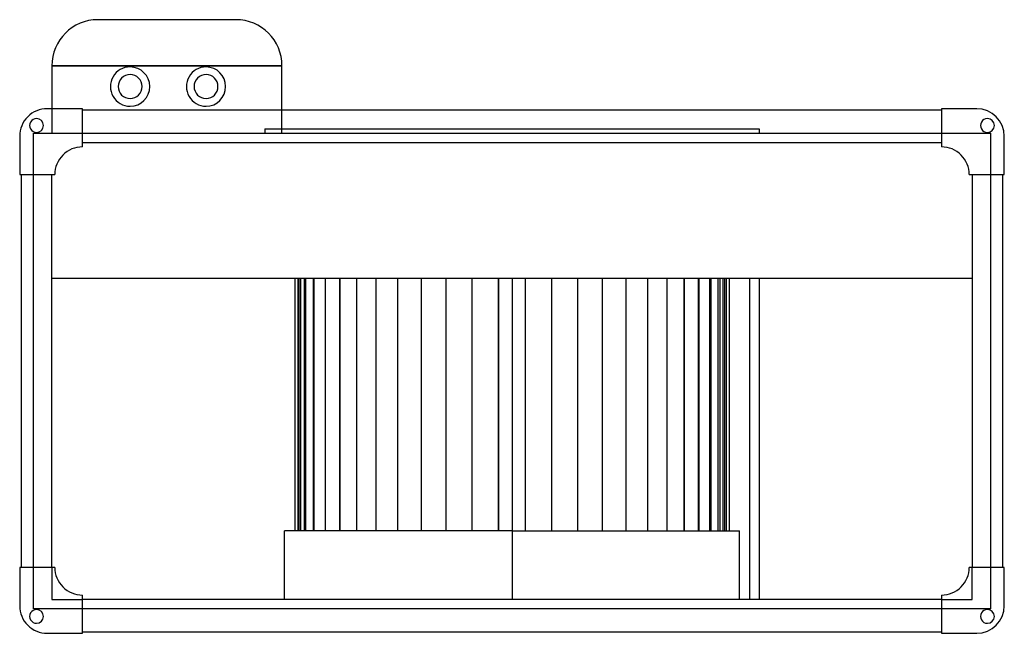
# Model space of a CAD drawing. Header units: millimetres. Extents: x -321 to 321, y -171 to 229.
import ezdxf

# ---------------------------------------------------------------- set-up
doc = ezdxf.new("R2010")
doc.units = ezdxf.units.MM
doc.layers.add('HIDDEN', color=7, linetype='Continuous')
doc.layers.add('THICK', color=7, linetype='Continuous')

msp = doc.modelspace()

# ---------------------------------------------------------------- linework, layer by layer
at = {"layer": 'HIDDEN'}
for p, q in [((-270, 229), (-270, 229)), ((-180, 229), (-180, 229)), ((-300, 199), (-150, 199)), ((-300, 199), (-300, 199)), ((-150, 199), (-150, 199)), ((-303, 171), (-303, 171)), ((-303, 171), (-303, 171)), ((-300, 171), (-300, 154.96)), ((-280, 171), (-280, 171)), ((-280, 171), (-280, 171)), ((-280, 170), (-280, 170)), ((-280, 170), (-280, 170)), ((-150, 154.96), (-150, 170)), ((280, 171), (280, 171)), ((280, 171), (280, 171)), ((280, 170), (280, 170)), ((280, 170), (280, 170)), ((303, 171), (303, 171)), ((303, 171), (303, 171)), ((-312, 154.96), (-312, 154.96)), ((-312, 154.96), (-280, 154.96)), ((-312, 128), (-312, 154.96)), ((-300, 154.96), (-300, 154.96)), ((-280, 154.96), (-280, 154.96)), ((-280, 154.96), (280, 154.96)), ((-280, 154.96), (-280, 154.96)), ((-161.25, 157.96), (0, 157.96)), ((-161.25, 157.96), (-161.25, 154.96)), ((-150, 154.96), (-150, 154.96)), ((0, 157.96), (161.25, 157.96)), ((161.25, 157.96), (161.25, 154.96)), ((280, 154.96), (280, 154.96)), ((280, 154.96), (312, 154.96)), ((280, 154.96), (280, 154.96)), ((312, 154.96), (312, 128)), ((312, 154.96), (312, 154.96)), ((-321, 153), (-321, 153)), ((-321, 153), (-321, 153)), ((-280, 149), (-280, 149)), ((-280, 149), (-280, 149)), ((280, 149), (280, 149)), ((280, 149), (280, 149)), ((321, 153), (321, 153)), ((321, 153), (321, 153)), ((-280, 146.1), (-280, 146.1)), ((-280, 146.1), (-280, 146.1)), ((280, 146.1), (280, 146.1)), ((280, 146.1), (280, 146.1)), ((-321, 128), (-321, 128)), ((-321, 128), (-321, 128)), ((-320, 128), (-320, 128)), ((-320, 128), (-320, 128)), ((-312, 128), (-312, 128)), ((-312, 128), (-312, 128)), ((-312, -128), (-312, 128)), ((-300, 128), (-300, 128)), ((-300, 128), (-300, 128)), ((-298.1, 128), (-298.1, 128)), ((-298.1, 128), (-298.1, 128)), ((298.1, 128), (298.1, 128)), ((298.1, 128), (298.1, 128)), ((300, 128), (300, 128)), ((300, 128), (300, 128)), ((312, 128), (312, 128)), ((312, 128), (312, 128)), ((312, 128), (312, -128)), ((320, 128), (320, 128)), ((320, 128), (320, 128)), ((321, 128), (321, 128)), ((321, 128), (321, 128)), ((-300, 60.6), (-300, 60.6)), ((-138.79, -104.3), (-138.79, 60.6)), ((-137.69, -104.3), (-137.69, 60.6)), ((-137.69, -104.3), (-137.69, 60.6)), ((-134.43, -104.3), (-134.43, 60.6)), ((-134.43, -104.3), (-134.43, 60.6)), ((-129.04, -104.3), (-129.04, 60.6)), ((-129.04, -104.3), (-129.04, 60.6)), ((-121.62, -104.3), (-121.62, 60.6)), ((-121.62, -104.3), (-121.62, 60.6)), ((-112.28, -104.3), (-112.28, 60.6)), ((-112.28, -104.3), (-112.28, 60.6)), ((-101.17, -104.3), (-101.17, 60.6)), ((-88.47, -104.3), (-88.47, 60.6)), ((-74.36, -104.3), (-74.36, 60.6)), ((-59.09, -104.3), (-59.09, 60.6)), ((-42.89, -104.3), (-42.89, 60.6)), ((-26.01, -104.3), (-26.01, 60.6)), ((-8.71, -104.3), (-8.71, 60.6)), ((0, 60.6), (0, 60.6)), ((0, 60.6), (0, 60.6)), ((8.71, -104.3), (8.71, 60.6)), ((8.71, -104.3), (8.71, 60.6)), ((26.01, -104.3), (26.01, 60.6)), ((26.01, -104.3), (26.01, 60.6)), ((42.89, -104.3), (42.89, 60.6)), ((42.89, -104.3), (42.89, 60.6)), ((59.09, -104.3), (59.09, 60.6)), ((59.09, -104.3), (59.09, 60.6)), ((74.36, -104.3), (74.36, 60.6)), ((74.36, -104.3), (74.36, 60.6)), ((88.47, -104.3), (88.47, 60.6)), ((88.47, -104.3), (88.47, 60.6)), ((101.17, -104.3), (101.17, 60.6)), ((101.17, -104.3), (101.17, 60.6)), ((112.28, -104.3), (112.28, 60.6)), ((112.28, -104.3), (112.28, 60.6)), ((112.3, 60.6), (112.3, -104.3)), ((121.62, -104.3), (121.62, 60.6)), ((121.62, -104.3), (121.62, 60.6)), ((121.82, 60.6), (121.82, -104.3)), ((129.04, -104.3), (129.04, 60.6)), ((129.04, -104.3), (129.04, 60.6)), ((129.62, 60.6), (129.62, -104.3)), ((134.43, -104.3), (134.43, 60.6)), ((134.43, -104.3), (134.43, 60.6)), ((135.59, 60.6), (135.59, -104.3)), ((137.69, -104.3), (137.69, 60.6)), ((137.69, -104.3), (137.69, 60.6)), ((138.79, -104.3), (138.79, 60.6)), ((139.62, 60.6), (139.62, -104.3)), ((141.65, 60.6), (141.65, -104.3)), ((154.8, 60.6), (154.8, -149)), ((300, 60.6), (300, 60.6)), ((0, -104.3), (148.35, -104.3)), ((148.35, -149), (148.35, -104.3)), ((-321, -128), (-321, -128)), ((-321, -128), (-321, -128)), ((-320, -128), (-320, -128)), ((-320, -128), (-320, -128)), ((-312, -128), (-312, -128)), ((-312, -154.96), (-312, -128)), ((-312, -128), (-312, -128)), ((-300, -128), (-300, -128)), ((-300, -128), (-300, -149)), ((-300, -128), (-300, -128)), ((-298.1, -128), (-298.1, -128)), ((-298.1, -128), (-298.1, -128)), ((298.1, -128), (298.1, -128)), ((298.1, -128), (298.1, -128)), ((300, -128), (300, -128)), ((300, -149), (300, -128)), ((300, -128), (300, -128)), ((312, -128), (312, -154.96)), ((312, -128), (312, -128)), ((312, -128), (312, -128)), ((320, -128), (320, -128)), ((320, -128), (320, -128)), ((321, -128), (321, -128)), ((321, -128), (321, -128)), ((-280, -146.1), (-280, -146.1)), ((-280, -146.1), (-280, -146.1)), ((280, -146.1), (280, -146.1)), ((280, -146.1), (280, -146.1)), ((-321, -153), (-321, -153)), ((-321, -153), (-321, -153)), ((-300, -149), (-280, -149)), ((-300, -149), (-300, -149)), ((-280, -149), (-280, -149)), ((-280, -149), (-280, -149)), ((0, -149), (0, -149)), ((0, -149), (0, -149)), ((280, -149), (280, -149)), ((280, -149), (300, -149)), ((280, -149), (280, -149)), ((300, -149), (300, -149)), ((321, -153), (321, -153)), ((321, -153), (321, -153)), ((-280, -154.96), (-312, -154.96)), ((-312, -154.96), (-312, -154.96)), ((-280, -154.96), (-280, -154.96)), ((280, -154.96), (-280, -154.96)), ((-280, -154.96), (-280, -154.96)), ((280, -154.96), (280, -154.96)), ((312, -154.96), (280, -154.96)), ((280, -154.96), (280, -154.96)), ((312, -154.96), (312, -154.96)), ((-303, -171), (-303, -171)), ((-303, -171), (-303, -171)), ((-280, -170), (-280, -170)), ((-280, -170), (-280, -170)), ((-280, -171), (-280, -171)), ((-280, -171), (-280, -171)), ((280, -170), (280, -170)), ((280, -170), (280, -170)), ((280, -171), (280, -171)), ((280, -171), (280, -171)), ((303, -171), (303, -171)), ((303, -171), (303, -171))]:
    msp.add_line(p, q, dxfattribs=at)
for centre, radius, start, end in [((-249, 185.4), 12.8, 89.99998, 270.00002), ((-249, 185.4), 7.8, 89.99998, 180.00002), ((-249, 185.4), 12.8, 270.00002, 89.99998), ((-249, 185.4), 7.8, 0, 89.99998), ((-199.5, 185.4), 12.8, 89.99998, 270.00002), ((-199.5, 185.4), 7.8, 89.99998, 180.00002), ((-199.5, 185.4), 12.8, 270.00002, 89.99998), ((-199.5, 185.4), 7.8, 0, 89.99998), ((-249, 185.4), 7.8, 180.00002, 0), ((-199.5, 185.4), 7.8, 180.00002, 0)]:
    msp.add_arc(centre, radius, start, end, dxfattribs=at)
at = {"layer": 'THICK'}
for p, q in [((-180, 229), (-270, 229)), ((-150, 199), (-300, 199)), ((-300, 199), (-300, 171)), ((-150, 170), (-150, 199)), ((-280, 171), (-303, 171)), ((-280, 146.1), (-280, 171)), ((280, 170), (-280, 170)), ((280, 171), (280, 146.1)), ((303, 171), (280, 171)), ((-321, 153), (-321, 128)), ((-280, 149), (280, 149)), ((321, 128), (321, 153)), ((-321, 128), (-298.1, 128)), ((-320, 128), (-320, -128)), ((-300, -128), (-300, 128)), ((298.1, 128), (321, 128)), ((300, 128), (300, -128)), ((320, -128), (320, 128)), ((-300, 60.6), (300, 60.6)), ((-141.65, 60.6), (-141.65, -104.3)), ((-139.62, 60.6), (-139.62, -104.3)), ((-135.59, 60.6), (-135.59, -104.3)), ((-129.62, 60.6), (-129.62, -104.3)), ((-121.82, 60.6), (-121.82, -104.3)), ((-112.3, 60.6), (-112.3, -104.3)), ((-101.17, -104.3), (-101.17, 60.6)), ((-88.47, -104.3), (-88.47, 60.6)), ((-74.36, -104.3), (-74.36, 60.6)), ((-59.09, -104.3), (-59.09, 60.6)), ((-42.89, -104.3), (-42.89, 60.6)), ((-26.01, -104.3), (-26.01, 60.6)), ((-8.71, 60.6), (-8.71, -104.3)), ((0, 60.6), (0, -149)), ((161.25, 60.6), (161.25, -149)), ((0, -104.3), (-148.35, -104.3)), ((-148.35, -149), (-148.35, -104.3)), ((-298.1, -128), (-321, -128)), ((-321, -128), (-321, -153)), ((321, -128), (298.1, -128)), ((321, -153), (321, -128)), ((-280, -171), (-280, -146.1)), ((280, -146.1), (280, -171)), ((280, -149), (-280, -149)), ((-303, -171), (-280, -171)), ((-280, -170), (280, -170)), ((280, -171), (303, -171))]:
    msp.add_line(p, q, dxfattribs=at)
for centre, radius, start, end in [((-303, 153), 18, 89.99998, 180.00002), ((303, 153), 18, 0, 89.99998), ((-310, 160), 4.5, 89.99998, 270.00002), ((-310, 160), 4.5, 270.00002, 89.99998), ((310, 160), 4.5, 89.99998, 270.00002), ((310, 160), 4.5, 270.00002, 89.99998), ((-280.1, 128.1), 18, 89.99998, 180.31832), ((-280.1, 128.1), 18, 89.6817, 89.99998), ((280.1, 128.1), 18, 89.99998, 90.31832), ((280.1, 128.1), 18, 359.68166, 89.99998), ((-280.1, -128.1), 18, 179.68168, 270.00002), ((280.1, -128.1), 18, 270.00002, 0.31834), ((-280.1, -128.1), 18, 270.00002, 270.3183), ((280.1, -128.1), 18, 269.68168, 270.00002), ((-303, -153), 18, 180.00002, 270.00002), ((303, -153), 18, 270.00002, 0), ((-310, -160), 4.5, 89.99998, 270.00002), ((-310, -160), 4.5, 270.00002, 89.99998), ((310, -160), 4.5, 89.99998, 270.00002), ((310, -160), 4.5, 270.00002, 89.99998)]:
    msp.add_arc(centre, radius, start, end, dxfattribs=at)
for centre, major_axis in [((-270, 199), (-30, 0)), ((-180, 199), (0, 30))]:
    msp.add_ellipse(centre, major_axis=major_axis, ratio=1, start_param=-1.570796, end_param=0, dxfattribs=at)

doc.saveas('drawing.dxf')
